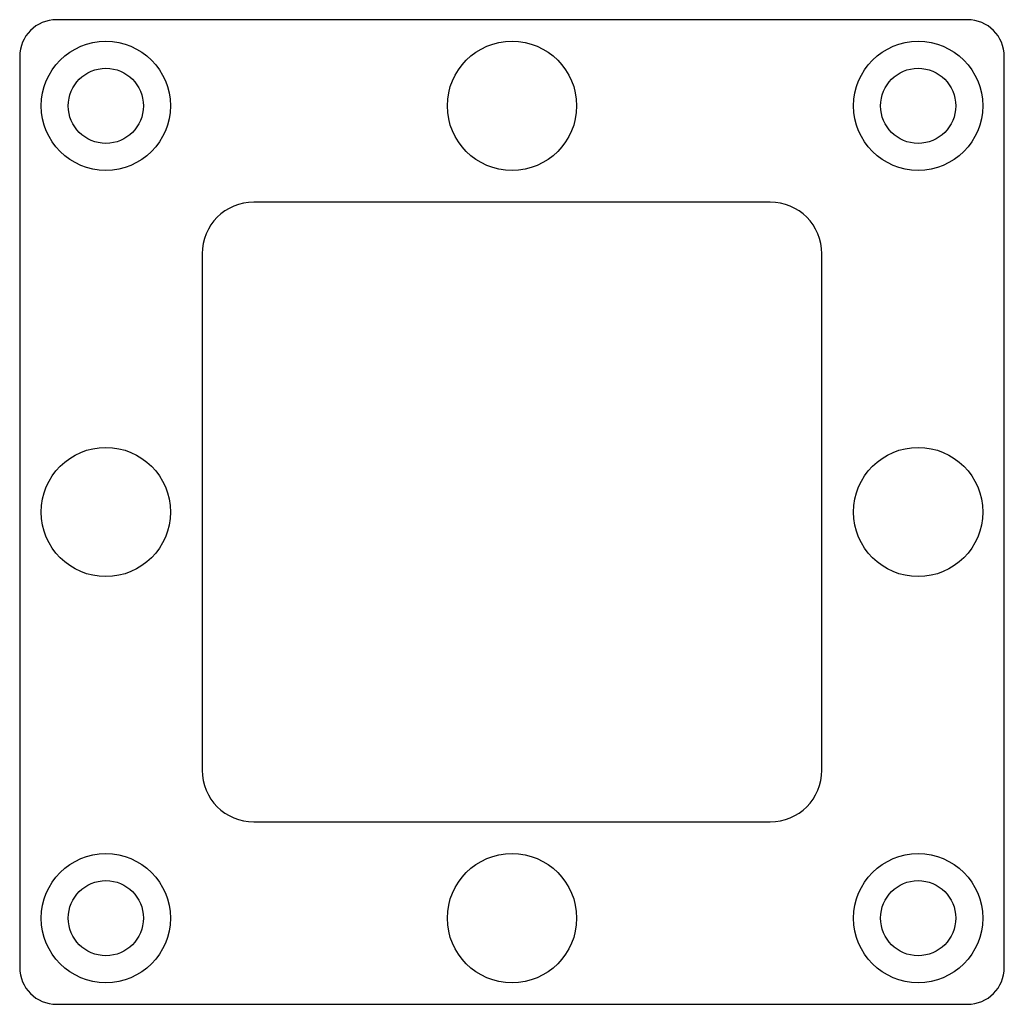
# Model space of a CAD drawing. Header units: millimetres. Extents: x -40 to 40, y -40 to 40.
import ezdxf

# ---------------------------------------------------------------- set-up
doc = ezdxf.new("R2010")
doc.units = ezdxf.units.MM

msp = doc.modelspace()

# ---------------------------------------------------------------- linework, layer by layer
at = {"layer": 'COUNTERBORE'}
for centre in [(-33, 33), (33, 33), (-33, -33), (33, -33)]:
    msp.add_circle(centre, 5.25, dxfattribs=at)
at = {"layer": 'HOLES'}
for centre, radius in [((0, 33), 5.25), ((-33, 33), 3.05), ((33, 33), 3.05), ((-33, 0), 5.25), ((33, 0), 5.25), ((0, -33), 5.25), ((-33, -33), 3.05), ((33, -33), 3.05)]:
    msp.add_circle(centre, radius, dxfattribs=at)
at = {"layer": 'OUTLINE'}
for p, q in [((37, 40), (-37, 40)), ((-40, 37), (-40, -37)), ((40, -37), (40, 37)), ((20.975, 25.175), (-20.975, 25.175)), ((-25.175, 20.975), (-25.175, -20.975)), ((25.175, -20.975), (25.175, 20.975)), ((-20.975, -25.175), (20.975, -25.175)), ((-37, -40), (37, -40))]:
    msp.add_line(p, q, dxfattribs=at)
for centre, radius, start, end in [((-37, 37), 3, 90, 180), ((37, 37), 3, 0, 90), ((-20.975, 20.975), 4.2, 90, 180), ((20.975, 20.975), 4.2, 0, 90), ((-20.975, -20.975), 4.2, 180, 270), ((20.975, -20.975), 4.2, 270, 360), ((-37, -37), 3, 180, 270), ((37, -37), 3, 270, 360)]:
    msp.add_arc(centre, radius, start, end, dxfattribs=at)

doc.saveas('drawing.dxf')
